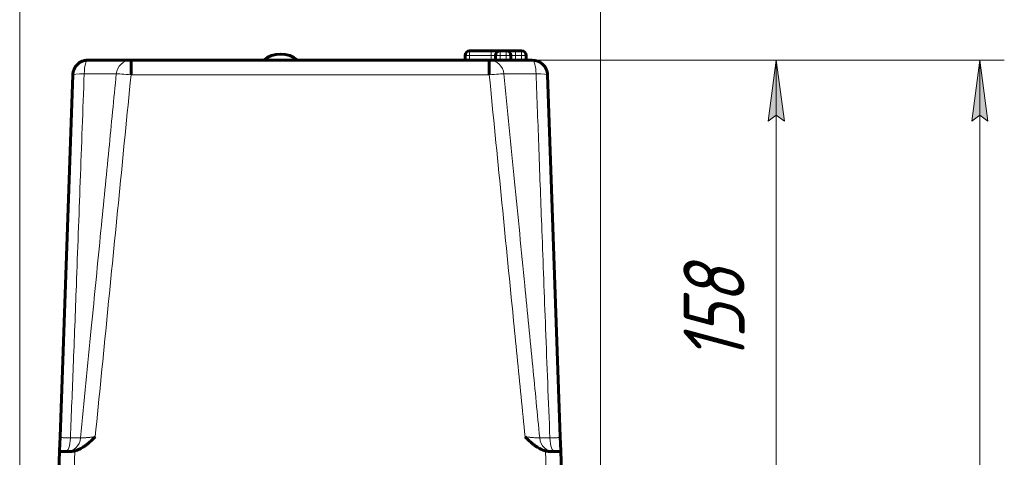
# Model space of a CAD drawing. Header units: millimetres. Extents: x 0 to 594, y 0 to 420.
# Tile 8 of 34: x 127 to 208, y 291 to 327. Entities that reach past the tile are written whole.
import ezdxf

# ---------------------------------------------------------------- set-up
doc = ezdxf.new("R2010")
doc.units = ezdxf.units.MM
doc.linetypes.add('K5LT_BASIC', pattern=[0])
doc.linetypes.add('K5LT_THIN', pattern=[0])
doc.layers.add('Системный слой', color=7, linetype='Continuous')
doc.layers.add('Системный слой (1)', color=7, linetype='Continuous', true_color=0x6c6c6c)
doc.styles.add('KDIMTEXTSTYLE', font='txt', dxfattribs={"width": 0.96, "oblique": 15, "height": 5})
doc.styles.add('KTEXTSTYLE', font='txt', dxfattribs={"width": 0.96, "height": 5})
doc.dimstyles.new('KDIMSTYLE (0.25)', dxfattribs={"dimtxt": 5, "dimasz": 1, "dimexe": 2, "dimexo": 0, "dimgap": 1, "dimtad": 1, "dimlfac": 4, "dimtxsty": 'KDIMTEXTSTYLE', "dimsah": 1, "dimcen": 0, "dimdle": 1, "dimadec": 0, "dimazin": 0, "dimtfac": 0.667, "dimtmove": 0, "dimatfit": 3, "dimfxl": 1, "dimtvp": 1, "dimtolj": 1, "dimtzin": 0, "dimarcsym": 0})

# ---------------------------------------------------------------- blocks, each defined once
blk = doc.blocks.new('U0')
at = {"layer": 'Системный слой (1)', "color": 143, "linetype": 'K5LT_BASIC', "lineweight": 60, "true_color": 0x33acca}
for p, q in [((169.329, 323.657), (169.551, 323.637)), ((169.551, 323.637), (169.765, 323.578)), ((169.765, 323.578), (169.966, 323.482)), ((170.511, 322.815), (170.546, 322.696)), ((170.546, 322.696), (170.568, 322.574)), ((170.568, 322.574), (170.579, 322.45))]:
    blk.add_line(p, q, dxfattribs=at)
blk = doc.blocks.new('U1')
at = {"layer": 'Системный слой (1)', "color": 143, "linetype": 'K5LT_BASIC', "lineweight": 60, "true_color": 0x33acca}
for p, q in [((132.481, 323.543), (132.451, 323.529)), ((132.511, 323.556), (132.481, 323.543)), ((132.542, 323.569), (132.511, 323.556)), ((131.762, 322.563), (131.753, 322.45)), ((131.782, 322.675), (131.762, 322.563)), ((131.811, 322.784), (131.782, 322.675))]:
    blk.add_line(p, q, dxfattribs=at)
blk = doc.blocks.new('U2')
at = {"layer": 'Системный слой (1)', "color": 143, "linetype": 'K5LT_BASIC', "lineweight": 60, "true_color": 0x33acca}
for p, q in [((133.002, 323.657), (132.846, 323.647)), ((132.127, 323.299), (132.05, 323.216)), ((132.211, 323.374), (132.127, 323.299)), ((132.301, 323.441), (132.211, 323.374)), ((132.691, 323.617), (132.542, 323.569)), ((132.846, 323.647), (132.691, 323.617)), ((131.814, 322.795), (131.811, 322.784)), ((131.818, 322.806), (131.814, 322.795)), ((131.822, 322.818), (131.818, 322.806))]:
    blk.add_line(p, q, dxfattribs=at)
blk = doc.blocks.new('D4')
at = {"layer": 'Системный слой (1)'}
for points in [[(131.916, 338.806), (132.416, 339.465), (127.416, 338.806), (132.416, 338.148)], [(174.916, 338.806), (169.916, 339.465), (170.416, 338.806), (169.916, 338.148)]]:
    blk.add_hatch(color=7, dxfattribs=at).paths.add_polyline_path(points)
at = {"layer": 'Системный слой (1)', "color": 7, "linetype": 'K5LT_THIN', "lineweight": 18, "true_color": 0xffffff}
for p, q in [((127.416, 287.907), (127.416, 340.806)), ((174.916, 287.907), (174.916, 340.806)), ((127.416, 338.806), (132.416, 339.465)), ((132.416, 339.465), (131.916, 338.806)), ((170.416, 338.806), (169.916, 339.465)), ((169.916, 339.465), (174.916, 338.806)), ((132.416, 338.148), (127.416, 338.806)), ((174.916, 338.806), (127.416, 338.806)), ((131.916, 338.806), (132.416, 338.148)), ((174.916, 338.806), (169.916, 338.148)), ((169.916, 338.148), (170.416, 338.806))]:
    blk.add_line(p, q, dxfattribs=at)
blk.add_wipeout([(146.023, 339.806), (146.023, 347.188), (155.898, 347.188), (155.898, 339.806)]).dxf.layer = 'Системный слой (1)'
at = {"layer": 'Системный слой (1)', "color": 7, "insert": (146.023, 346.394), "char_height": 5, "attachment_point": 1, "style": 'KTEXTSTYLE'}
blk.add_mtext('\\fArial|b0|c204|p34;\\H5.0;\\W1.000;\\Q15;\\fGOST Type AU|b0|i0|c204|p34;\\Q15;\\W0.960;190', dxfattribs=at)
blk = doc.blocks.new('KDIMARROW_01')
at = {"layer": 'Системный слой'}
blk.add_hatch(color=0, dxfattribs=at).paths.add_polyline_path([(-5, -0.658), (0, 0), (-5, 0.658), (-4.5, 0)])
at = {"layer": 'Системный слой', "color": 0, "linetype": 'K5LT_THIN', "lineweight": 18}
for p, q in [((-4.5, 0), (-5, 0.658)), ((-5, 0.658), (0, 0)), ((0, 0), (-5, -0.658)), ((-5, -0.658), (-4.5, 0))]:
    blk.add_line(p, q, dxfattribs=at)
at = {"layer": 'Системный слой (1)', "color": 0, "linetype": 'K5LT_THIN', "lineweight": 18}
blk.add_line((151.166, 204.157), (150.916, 204.157), dxfattribs=at)
blk = doc.blocks.new('D5')
at = {"layer": 'Системный слой (1)'}
for points in [[(206.584, 318.657), (205.926, 323.657), (205.268, 318.657), (205.926, 319.157)], [(205.926, 241.907), (206.584, 246.907), (205.926, 246.407), (205.268, 246.907)]]:
    blk.add_hatch(color=7, dxfattribs=at).paths.add_polyline_path(points)
at = {"layer": 'Системный слой (1)', "color": 7, "linetype": 'K5LT_THIN', "lineweight": 18, "true_color": 0xffffff}
for p, q in [((165.812, 323.657), (207.926, 323.657)), ((205.268, 318.657), (205.926, 323.657)), ((205.926, 323.657), (206.584, 318.657)), ((205.926, 323.657), (205.926, 241.907)), ((205.926, 319.157), (205.268, 318.657)), ((206.584, 318.657), (205.926, 319.157)), ((205.926, 241.907), (205.268, 246.907)), ((205.268, 246.907), (205.926, 246.407)), ((205.926, 246.407), (206.584, 246.907)), ((206.584, 246.907), (205.926, 241.907)), ((159.916, 241.907), (207.926, 241.907))]:
    blk.add_line(p, q, dxfattribs=at)
blk.add_wipeout([(204.926, 277.241), (197.544, 277.241), (197.544, 287.879), (204.926, 287.879)]).dxf.layer = 'Системный слой (1)'
at = {"layer": 'Системный слой (1)', "color": 7, "insert": (198.338, 277.241), "char_height": 5, "attachment_point": 1, "rotation": 90, "style": 'KTEXTSTYLE'}
blk.add_mtext('\\fArial|b0|c204|p34;\\H5.0;\\W1.000;\\Q15;\\fGOST Type AU|b0|i0|c204|p34;\\Q15;\\W0.960;327', dxfattribs=at)
blk = doc.blocks.new('D6')
at = {"layer": 'Системный слой (1)'}
for points in [[(189.942, 318.657), (189.284, 323.657), (188.625, 318.657), (189.284, 319.157)], [(189.284, 284.157), (189.942, 289.157), (189.284, 288.657), (188.625, 289.157)]]:
    blk.add_hatch(color=7, dxfattribs=at).paths.add_polyline_path(points)
at = {"layer": 'Системный слой (1)', "color": 7, "linetype": 'K5LT_THIN', "lineweight": 18, "true_color": 0xffffff}
for p, q in [((165.812, 323.657), (191.284, 323.657)), ((188.625, 318.657), (189.284, 323.657)), ((189.284, 323.657), (189.942, 318.657)), ((189.284, 284.157), (189.284, 323.657)), ((189.284, 319.157), (188.625, 318.657)), ((189.942, 318.657), (189.284, 319.157)), ((189.284, 284.157), (188.625, 289.157)), ((188.625, 289.157), (189.284, 288.657)), ((189.284, 288.657), (189.942, 289.157)), ((189.942, 289.157), (189.284, 284.157)), ((174.916, 284.157), (191.284, 284.157))]:
    blk.add_line(p, q, dxfattribs=at)
blk.add_wipeout([(188.284, 298.962), (180.902, 298.962), (180.902, 308.456), (188.284, 308.456)]).dxf.layer = 'Системный слой (1)'
at = {"layer": 'Системный слой (1)', "color": 7, "insert": (181.696, 298.962), "char_height": 5, "attachment_point": 1, "rotation": 90, "style": 'KTEXTSTYLE'}
blk.add_mtext('\\fArial|b0|c204|p34;\\H5.0;\\W1.000;\\Q15;\\fGOST Type AU|b0|i0|c204|p34;\\Q15;\\W0.960;158', dxfattribs=at)

msp = doc.modelspace()

# ---------------------------------------------------------------- linework, layer by layer
at = {"layer": 'Системный слой (1)', "color": 143, "linetype": 'K5LT_BASIC', "lineweight": 60, "true_color": 0x33acca}
for p, q in [((136.5199, 323.6566), (133.0024, 323.6566)), ((136.5199, 323.6566), (135.0024, 323.6566)), ((136.5199, 323.6566), (165.812, 323.6566)), ((163.8295, 323.6566), (163.8295, 324.0316)), ((164.2045, 324.4066), (165.9545, 324.4066)), ((169.3295, 323.6566), (165.812, 323.6566)), ((165.9545, 324.4066), (166.7045, 324.4066)), ((166.3295, 323.6566), (166.3295, 324.0316)), ((166.7045, 324.4066), (167.2045, 324.4066)), ((167.2045, 324.4066), (167.9545, 324.4066)), ((167.5795, 323.6566), (167.5795, 324.0316)), ((167.9545, 324.4066), (168.4545, 324.4066)), ((168.8295, 323.6566), (168.8295, 324.0316)), ((131.7532, 322.4502), (130.72, 292.863)), ((171.6119, 292.863), (170.5787, 322.4502)), ((130.6802, 291.723), (130.72, 292.863)), ((171.6517, 291.723), (171.6119, 292.863)), ((130.4159, 284.1566), (130.6802, 291.723)), ((130.8089, 291.6566), (131.3699, 291.6566)), ((170.9619, 291.6566), (171.523, 291.6566)), ((171.9159, 284.1566), (171.6517, 291.723))]:
    msp.add_line(p, q, dxfattribs=at)
at = {"layer": 'Системный слой (1)', "color": 7, "linetype": 'K5LT_THIN', "lineweight": 18, "true_color": 0xffffff}
for p, q in [((163.8295, 324.0316), (164.2045, 324.0316)), ((164.2045, 324.4066), (164.2045, 324.0316)), ((164.2045, 323.6566), (164.2045, 324.0316)), ((164.2045, 324.0316), (165.9545, 324.0316)), ((165.9545, 324.0316), (165.9545, 324.4066)), ((165.9545, 323.6566), (165.9545, 324.0316)), ((165.9545, 324.0316), (166.3295, 324.0316)), ((166.3295, 324.0316), (166.7045, 324.0316)), ((166.7045, 324.4066), (166.7045, 324.0316)), ((166.7045, 323.6566), (166.7045, 324.0316)), ((166.7045, 324.0316), (167.2045, 324.0316)), ((167.2045, 324.0316), (167.2045, 324.4066)), ((167.2045, 323.6566), (167.2045, 324.0316)), ((167.2045, 324.0316), (167.5795, 324.0316)), ((167.5795, 324.0316), (167.9545, 324.0316)), ((167.9545, 324.4066), (167.9545, 324.0316)), ((167.9545, 324.0316), (168.4545, 324.0316)), ((167.9545, 323.6566), (167.9545, 324.0316)), ((168.4545, 324.0316), (168.4545, 324.4066)), ((168.4545, 323.6566), (168.4545, 324.0316)), ((168.4545, 324.0316), (168.8295, 324.0316)), ((136.5199, 322.4502), (165.812, 322.4502)), ((131.6652, 284.1566), (131.9294, 291.723)), ((170.6667, 284.1566), (170.4025, 291.723))]:
    msp.add_line(p, q, dxfattribs=at)
at = {"layer": 'Системный слой (1)', "color": 143, "linetype": 'K5LT_BASIC', "lineweight": 60, "true_color": 0x33acca}
for centre, radius, start, end in [((133.0024, 322.4066), 1.25, 90, 178), ((148.7524, 321.9066), 2.25, 51.057559, 128.942441), ((164.2045, 324.0316), 0.375, 90, 180), ((166.7045, 324.0316), 0.375, 90, 180), ((167.2045, 324.0316), 0.375, 0, 90), ((168.4545, 324.0316), 0.375, 0, 90), ((169.3295, 322.4066), 1.25, 2, 90)]:
    msp.add_arc(centre, radius, start, end, dxfattribs=at)
at = {"layer": 'Системный слой (1)', "color": 7, "linetype": 'K5LT_THIN', "lineweight": 18, "true_color": 0xffffff}
for centre, major_axis, ratio, start_param, end_param in [((133.0024, 322.4066), (0, 1.25), 0.2509831, 0, 1.466776), ((136.5199, 322.4066), (0, 1.25), 0.9679915, 0, 1.466776), ((165.812, 322.4066), (0, 1.25), 0.9679915, 4.8164093, 6.2831853), ((169.3295, 322.4066), (0, 1.25), 0.2509831, 4.8164093, 6.2831853), ((133.0024, 322.4066), (-1.2492, 0.0436), 0.098257, 4.9682703, 6.2831853), ((136.5199, 322.4066), (-1.2439, 0.1229), 0.0347306, 4.7158202, 6.0307352), ((165.812, 322.4066), (-1.2439, -0.1229), 0.0347306, 3.3940427, 4.7089578), ((169.3295, 322.4066), (1.2492, 0.0436), 0.098257, 0, 1.314915), ((131.1602, 292.9066), (0, 1.25), 0.3229435, 3.1415927, 4.6072945), ((131.219, 292.9066), (0, -1.25), 0.9464182, 0, 1.4657018), ((171.1129, 292.9066), (0, -1.25), 0.9464182, 4.8174835, 6.2831853), ((171.1717, 292.9066), (0, -1.25), 0.3229435, 4.8174835, 6.2831853)]:
    msp.add_ellipse(centre, major_axis=major_axis, ratio=ratio, start_param=start_param, end_param=end_param, dxfattribs=at)
at = {"layer": 'Системный слой (1)', "color": 143, "linetype": 'K5LT_BASIC', "lineweight": 60, "true_color": 0x33acca}
for points, knots in [([(136.5199, 322.4502), (136.5199, 322.482), (136.5199, 322.5276), (136.5199, 322.5815), (136.5199, 322.6087), (136.5199, 322.6352), (136.52, 322.6626), (136.5198, 322.6944), (136.5199, 322.7222), (136.5199, 322.7492), (136.5199, 322.7718), (136.5199, 322.7887), (136.5199, 322.8051), (136.5199, 322.8243), (136.5199, 322.8474), (136.5199, 322.8643), (136.5199, 322.8788), (136.5199, 322.8999), (136.5199, 322.9257), (136.5199, 322.9526), (136.5199, 322.9724), (136.5199, 322.992), (136.5199, 323.0116), (136.5198, 323.0313), (136.5199, 323.0511), (136.5199, 323.071), (136.5198, 323.091), (136.5199, 323.1113), (136.5199, 323.1317), (136.5199, 323.1523), (136.5199, 323.1727), (136.5199, 323.1925), (136.5199, 323.2082), (136.5199, 323.264), (136.5199, 323.3431), (136.5199, 323.4153), (136.5199, 323.4484), (136.5199, 323.4588), (136.5199, 323.4678), (136.5199, 323.4788), (136.5199, 323.4904), (136.5199, 323.5014), (136.5199, 323.5117), (136.5199, 323.5214), (136.5199, 323.5307), (136.5199, 323.5395), (136.5199, 323.5478), (136.5199, 323.5558), (136.5199, 323.5635), (136.5199, 323.5709), (136.5199, 323.5773), (136.5198, 323.5819), (136.52, 323.5863), (136.5199, 323.5913), (136.52, 323.5968), (136.5198, 323.6008), (136.52, 323.6047), (136.5198, 323.6093), (136.5199, 323.6147), (136.5198, 323.6198), (136.52, 323.6247), (136.5198, 323.6292), (136.5199, 323.6334), (136.5199, 323.6373), (136.5199, 323.6409), (136.5198, 323.6442), (136.5199, 323.647), (136.5198, 323.6496), (136.5199, 323.6517), (136.5199, 323.6535), (136.5199, 323.6549), (136.5199, 323.6562), (136.5199, 323.6566), (136.5199, 323.6566)], [0, 0, 0, 0, 3.678192, 5.2804357, 6.2884246, 6.8524893, 8.3950603, 9.5146855, 10.6253747, 11.7012715, 12.7513852, 13.350372, 13.7572866, 14.7453897, 15.6908093, 16.6111983, 16.8364645, 17.4988752, 19.2435243, 20.0998704, 20.9487985, 21.798189, 22.6574138, 23.5261804, 24.4128561, 25.3076003, 26.2279947, 27.1657711, 28.1303142, 29.104289, 30.0974879, 31.1003552, 32.0273767, 32.450218, 39.5634241, 44.8825933, 46.051471, 46.4309627, 47.0889054, 47.9858293, 48.8738055, 49.7333615, 50.5738042, 51.3858675, 52.1885175, 52.9724779, 53.7472458, 54.5128075, 55.2783347, 56.0446984, 56.8121027, 57.3617418, 57.5821714, 58.3537805, 59.1303478, 59.5922327, 59.9104517, 60.6958356, 61.4827874, 62.2762475, 63.0747353, 63.882157, 64.693412, 65.5146608, 66.342272, 67.1782123, 68.015948, 68.8595285, 69.7069979, 70.5604492, 71.4159132, 72.275432, 74, 74, 74, 74]), ([(165.812, 323.6566), (165.812, 323.6566), (165.812, 323.6562), (165.812, 323.6547), (165.812, 323.653), (165.812, 323.6505), (165.812, 323.6482), (165.812, 323.6455), (165.812, 323.6418), (165.812, 323.6364), (165.8119, 323.6302), (165.812, 323.6231), (165.812, 323.6152), (165.812, 323.6065), (165.812, 323.5938), (165.812, 323.5794), (165.812, 323.5636), (165.812, 323.548), (165.812, 323.5249), (165.812, 323.4938), (165.812, 323.4635), (165.812, 323.4153), (165.812, 323.3457), (165.812, 323.2579), (165.812, 323.1913), (165.812, 323.1502), (165.8121, 323.1167), (165.812, 323.0888), (165.812, 323.0621), (165.812, 323.0359), (165.812, 323.0109), (165.8122, 322.993), (165.8119, 322.9751), (165.8121, 322.9557), (165.812, 322.9278), (165.812, 322.8985), (165.812, 322.8467), (165.812, 322.7939), (165.812, 322.7422), (165.812, 322.7151), (165.812, 322.6913), (165.812, 322.6697), (165.8119, 322.6518), (165.8121, 322.6384), (165.8119, 322.6254), (165.812, 322.6102), (165.812, 322.5913), (165.812, 322.5728), (165.8121, 322.5544), (165.812, 322.5365), (165.812, 322.5188), (165.812, 322.4901), (165.812, 322.4673), (165.812, 322.4502)], [0, 0, 0, 0, 1.3850609, 1.8040204, 2.7123257, 3.6231814, 4.1221946, 4.5334496, 5.4431716, 6.3527805, 7.2631649, 8.174356, 9.087445, 10.001014, 10.9159373, 12.7495102, 13.6690081, 14.5418456, 16.123994, 18.2773807, 20.1254483, 21.0503935, 25.6329215, 29.6415304, 31.4996437, 32.9850821, 34.0144911, 34.9602156, 35.8210159, 36.6801388, 37.5353598, 38.2502033, 38.3882357, 39.2380325, 40.0872791, 40.9896416, 41.9460088, 44.8146855, 45.7072061, 46.4873405, 47.1792788, 47.7744635, 48.3612044, 48.7172507, 48.9264361, 49.4784626, 50.0130402, 50.5432739, 51.0608585, 51.5700854, 52.0668681, 52.5595871, 54, 54, 54, 54]), ([(131.9294, 291.723), (131.9964, 291.7411), (132.1271, 291.7835), (132.315, 291.8638), (132.4988, 291.9604), (132.6868, 292.0775), (132.8891, 292.2236), (133.1094, 292.4055), (133.3464, 292.6235), (133.5067, 292.7811), (133.5894, 292.863)], [0, 0, 0, 0, 1.1192384, 2.2201179, 3.3121409, 4.4794613, 5.8020104, 7.3573282, 9.1012196, 11, 11, 11, 11]), ([(170.4025, 291.723), (170.3354, 291.7411), (170.2048, 291.7835), (170.0169, 291.8638), (169.8331, 291.9604), (169.6451, 292.0775), (169.4428, 292.2236), (169.2224, 292.4055), (168.9854, 292.6235), (168.8252, 292.7811), (168.7425, 292.863)], [0, 0, 0, 0, 1.1192384, 2.2201179, 3.3121409, 4.4794613, 5.8020104, 7.3573282, 9.1012196, 11, 11, 11, 11]), ([(130.8089, 291.6566), (130.7886, 291.6566), (130.7534, 291.6583), (130.7155, 291.6667), (130.6907, 291.6821), (130.681, 291.7015), (130.68, 291.7174), (130.6802, 291.723)], [0, 0, 0, 0, 1.865723, 3.6453685, 5.297068, 7.1172478, 8, 8, 8, 8]), ([(131.3699, 291.6566), (131.4341, 291.6566), (131.5759, 291.6611), (131.7674, 291.6845), (131.8876, 291.7117), (131.9294, 291.723)], [0, 0, 0, 0, 2.2082826, 4.6685701, 6, 6, 6, 6]), ([(170.9619, 291.6566), (170.8978, 291.6566), (170.7559, 291.6611), (170.5645, 291.6845), (170.4443, 291.7117), (170.4025, 291.723)], [0, 0, 0, 0, 2.2082826, 4.6685701, 6, 6, 6, 6]), ([(171.523, 291.6566), (171.5433, 291.6566), (171.5784, 291.6583), (171.6164, 291.6667), (171.6411, 291.6821), (171.6509, 291.7015), (171.6519, 291.7174), (171.6517, 291.723)], [0, 0, 0, 0, 1.865723, 3.6453684, 5.297068, 7.1172478, 8, 8, 8, 8])]:
    msp.add_open_spline(points, degree=3, knots=knots, dxfattribs=at)
at = {"layer": 'Системный слой (1)', "color": 7, "linetype": 'K5LT_THIN', "lineweight": 18, "true_color": 0xffffff}
for points, knots in [([(132.6904, 322.5364), (132.5831, 319.5963), (132.3714, 313.8317), (132.0735, 305.8627), (131.8057, 298.8824), (131.6409, 294.7267), (131.5616, 292.7755)], [0, 0, 0, 0, 2.0745016, 4.0675123, 5.6230679, 7, 7, 7, 7]), ([(132.3955, 292.7755), (132.687, 295.7626), (133.2409, 301.4177), (134.0126, 309.2776), (134.6941, 316.2107), (135.1137, 320.4758), (135.3164, 322.5364)], [0, 0, 0, 0, 2.1079478, 3.9905099, 5.5460655, 7, 7, 7, 7]), ([(135.3164, 322.5364), (135.2781, 322.5372), (135.1875, 322.5385), (135.0129, 322.54), (134.8129, 322.5409), (134.5886, 322.5415), (134.3329, 322.5416), (134.0514, 322.5414), (133.7474, 322.5407), (133.3472, 322.5395), (132.9891, 322.5379), (132.7377, 322.5366), (132.6904, 322.5364)], [0, 0, 0, 0, 1.5299743, 2.916273, 4.1414264, 5.4048019, 6.653126, 7.9053571, 9.1534819, 10.3861577, 12.5105198, 13, 13, 13, 13]), ([(165.812, 322.4502), (166.1366, 319.165), (166.786, 312.5947), (167.6532, 303.8327), (168.3056, 297.2555), (168.6329, 293.9634), (168.7425, 292.863)], [0, 0, 0, 0, 2.3316749, 4.6633499, 6.2189054, 7, 7, 7, 7]), ([(169.6415, 322.5364), (169.4935, 322.5372), (169.2162, 322.5385), (168.8405, 322.54), (168.5086, 322.5409), (168.2097, 322.5415), (167.9335, 322.5416), (167.6858, 322.5414), (167.4691, 322.5407), (167.2841, 322.5397), (167.1288, 322.5383), (167.0494, 322.5371), (167.0155, 322.5364)], [0, 0, 0, 0, 1.5299743, 2.916273, 4.1414264, 5.4048019, 6.653126, 7.9053571, 9.1534819, 10.3861577, 11.6450479, 13, 13, 13, 13]), ([(167.0155, 322.5364), (167.3047, 319.5963), (167.8717, 313.8317), (168.6547, 305.8627), (169.3394, 298.8824), (169.746, 294.7267), (169.9364, 292.7755)], [0, 0, 0, 0, 2.0745016, 4.0675123, 5.6230679, 7, 7, 7, 7]), ([(170.7702, 292.7755), (170.6488, 295.7626), (170.4274, 301.4177), (170.1302, 309.2776), (169.8731, 316.2107), (169.7167, 320.4758), (169.6415, 322.5364)], [0, 0, 0, 0, 2.1079478, 3.9905099, 5.5460655, 7, 7, 7, 7]), ([(130.72, 292.863), (130.7198, 292.8574), (130.7266, 292.8472), (130.7554, 292.8335), (130.7974, 292.8218), (130.8529, 292.8113), (130.9223, 292.8019), (131.0034, 292.7939), (131.0924, 292.7875), (131.1862, 292.7825), (131.281, 292.7791), (131.4031, 292.7762), (131.4979, 292.7754), (131.5616, 292.7755)], [0, 0, 0, 0, 1.5419857, 2.886852, 4.1017393, 5.3445093, 6.6280587, 7.8457128, 9.0320621, 10.1742099, 11.2229996, 12.1830983, 14, 14, 14, 14]), ([(132.3955, 292.7755), (132.376, 292.7747), (132.3324, 292.7735), (132.2537, 292.7724), (132.1704, 292.7718), (132.0812, 292.7716), (131.9824, 292.7717), (131.8724, 292.7723), (131.7337, 292.7734), (131.6268, 292.7746), (131.5616, 292.7755)], [0, 0, 0, 0, 1.6265925, 3.0335259, 4.2460875, 5.4385466, 6.6438755, 7.8632411, 9.1420333, 11, 11, 11, 11]), ([(133.5894, 292.863), (133.532, 292.8574), (133.4246, 292.8472), (133.2746, 292.8335), (133.1394, 292.8218), (133.0118, 292.8113), (132.891, 292.8019), (132.7805, 292.7939), (132.6832, 292.7875), (132.5999, 292.7825), (132.5312, 292.7791), (132.476, 292.7769), (132.4309, 292.7757), (132.4065, 292.7754), (132.3955, 292.7755)], [0, 0, 0, 0, 1.6521275, 3.0930557, 4.3947207, 5.72626, 7.1014915, 8.4061207, 9.6772072, 10.9009334, 12.0246307, 13.0533008, 14.0134149, 15, 15, 15, 15]), ([(168.7425, 292.863), (168.7998, 292.8574), (168.9072, 292.8472), (169.0573, 292.8335), (169.1924, 292.8218), (169.3201, 292.8113), (169.4408, 292.8019), (169.5514, 292.7939), (169.6487, 292.7875), (169.732, 292.7825), (169.8007, 292.7791), (169.8558, 292.7769), (169.9009, 292.7757), (169.9254, 292.7754), (169.9364, 292.7755)], [0, 0, 0, 0, 1.6521275, 3.0930557, 4.3947207, 5.72626, 7.1014915, 8.4061208, 9.6772093, 10.9009392, 12.0246425, 13.0533196, 14.01343, 15, 15, 15, 15]), ([(170.7702, 292.7755), (170.7132, 292.7747), (170.6094, 292.7735), (170.4731, 292.7724), (170.3592, 292.7718), (170.2597, 292.7716), (170.1694, 292.7717), (170.0874, 292.7723), (170.0201, 292.7732), (169.9705, 292.7743), (169.946, 292.7751), (169.9364, 292.7755)], [0, 0, 0, 0, 1.7744646, 3.309301, 4.6320955, 5.9329599, 7.2478642, 8.5780812, 9.9731273, 11.1233866, 12, 12, 12, 12]), ([(171.6119, 292.863), (171.6121, 292.8574), (171.6053, 292.8472), (171.5765, 292.8335), (171.5344, 292.8218), (171.479, 292.8113), (171.4096, 292.8019), (171.3285, 292.7939), (171.2395, 292.7875), (171.1457, 292.7825), (171.0509, 292.7791), (170.9288, 292.7762), (170.834, 292.7754), (170.7702, 292.7755)], [0, 0, 0, 0, 1.5419857, 2.886852, 4.1017393, 5.3445093, 6.6280588, 7.8457126, 9.0320601, 10.1742045, 11.2229886, 12.1830808, 14, 14, 14, 14])]:
    msp.add_open_spline(points, degree=3, knots=knots, dxfattribs=at)
msp.add_open_spline([(133.5894, 292.863), (133.9166, 296.1503), (134.5691, 302.7252), (135.5452, 312.5877), (136.1951, 319.1627), (136.5199, 322.4502)], degree=3, dxfattribs=at)

# ---------------------------------------------------------------- block references
at = {"layer": 'Системный слой (1)'}
for name in ['U2', 'U0', 'U1']:
    msp.add_blockref(name, (0, 0), dxfattribs=at)

# ---------------------------------------------------------------- next in the draw order: dimensions: what is measured, and where the dimension line sits
at = {"layer": 'Системный слой (1)', "color": 7}
dim = msp.add_linear_dim(base=(174.9159, 338.8064), p1=(127.4159, 287.9066), p2=(174.9159, 287.9066), dimstyle='KDIMSTYLE (0.25)', override={"dimexo": 0, "dimpost": '\\fGOST Type AU|b0|c204|p34;\\H5.0;\\W0.960;\\Q15;<>', "dimblk1": 'KDIMARROW_01', "dimblk2": 'KDIMARROW_01', "dimse1": 0, "dimse2": 0, "dimclrt": 7, "dimtol": 1, "dimtp": 0, "dimtm": 0, "dimtdec": 5, "dimtolj": 1}, dxfattribs=at)
dim.commit()
dim.dimension.update_dxf_attribs({"geometry": 'D4', "text_midpoint": (151.1659, 338.8064), "dimtype": 160})

# ---------------------------------------------------------------- next in the draw order: dimensions: what is measured, and where the dimension line sits
dim = msp.add_linear_dim(base=(205.9259, 323.6566), p1=(159.9159, 241.9066), p2=(165.812, 323.6566), angle=90, dimstyle='KDIMSTYLE (0.25)', override={"dimexo": 0, "dimpost": '\\fGOST Type AU|b0|c204|p34;\\H5.0;\\W0.960;\\Q15;<>', "dimblk1": 'KDIMARROW_01', "dimblk2": 'KDIMARROW_01', "dimse1": 0, "dimse2": 0, "dimclrt": 7, "dimtol": 1, "dimtp": 0, "dimtm": 0, "dimtdec": 5, "dimtolj": 1}, dxfattribs=at)
dim.commit()
dim.dimension.update_dxf_attribs({"geometry": 'D5', "text_midpoint": (205.9259, 282.7816), "dimtype": 160})

# ---------------------------------------------------------------- next in the draw order: dimensions: what is measured, and where the dimension line sits
dim = msp.add_linear_dim(base=(189.2836, 284.1566), p1=(165.812, 323.6566), p2=(174.9159, 284.1566), angle=90, dimstyle='KDIMSTYLE (0.25)', override={"dimexo": 0, "dimpost": '\\fGOST Type AU|b0|c204|p34;\\H5.0;\\W0.960;\\Q15;<>', "dimblk1": 'KDIMARROW_01', "dimblk2": 'KDIMARROW_01', "dimse1": 0, "dimse2": 0, "dimclrt": 7, "dimtol": 1, "dimtp": 0, "dimtm": 0, "dimtdec": 5, "dimtolj": 1}, dxfattribs=at)
dim.commit()
dim.dimension.update_dxf_attribs({"geometry": 'D6', "text_midpoint": (189.2836, 303.9066), "dimtype": 160})

doc.saveas('drawing.dxf')
